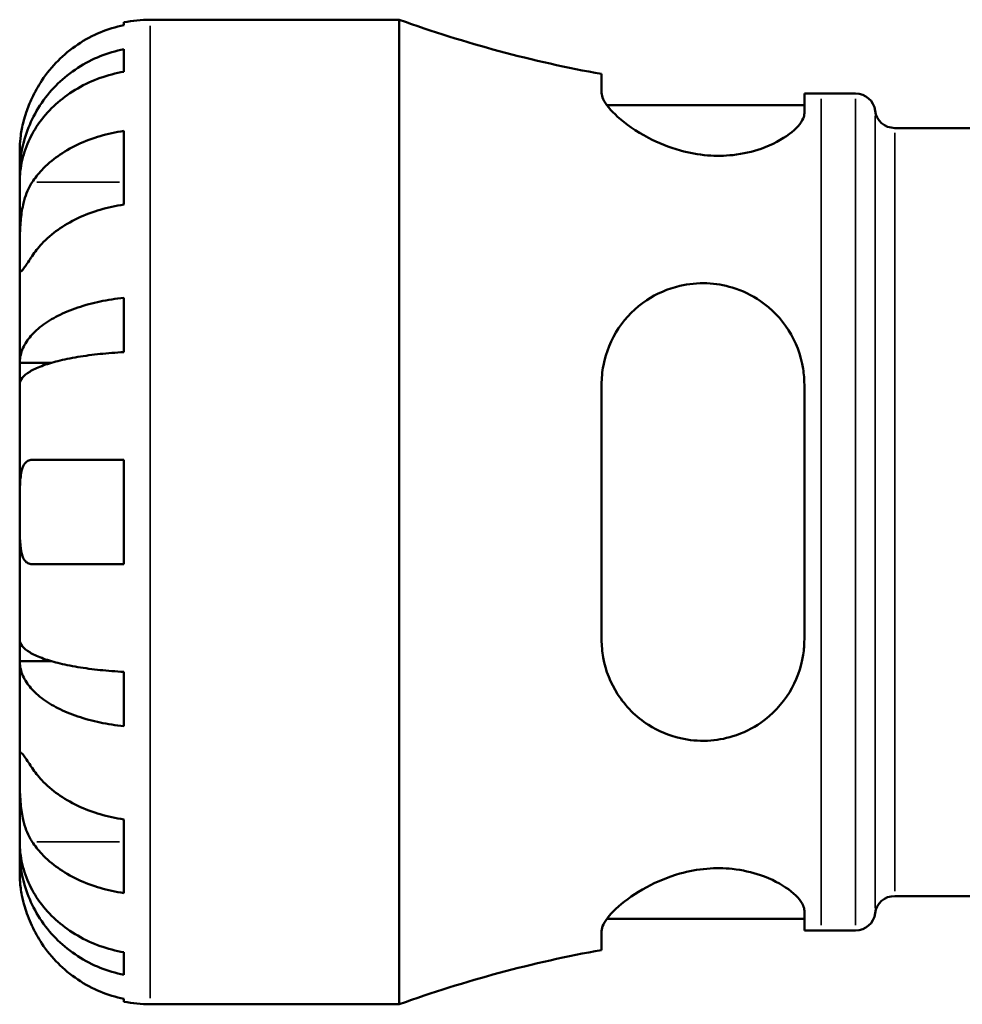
# Model space of a CAD drawing. Header units: millimetres. Extents: x 0 to 902, y 0 to 828.
# Tile 5 of 11: x 330 to 412, y 220 to 305. Entities that reach past the tile are written whole.
import ezdxf

# ---------------------------------------------------------------- set-up
doc = ezdxf.new("R2010")
doc.units = ezdxf.units.MM
doc.layers.add('Visible (ISO)', color=7, linetype='Continuous', lineweight=50)
doc.layers.add('Visible Narrow (ISO)', color=7, linetype='Continuous', lineweight=35)

msp = doc.modelspace()

# ---------------------------------------------------------------- linework, layer by layer
at = {"layer": 'Visible (ISO)'}
for p, q in [((339.279, 305.0013), (339.279, 305.2415)), ((341.529, 305.4688), (363.039, 305.4688)), ((363.039, 220.4688), (363.039, 305.4688)), ((339.279, 300.9808), (339.279, 302.9254)), ((380.504, 300.7817), (380.504, 299.1464)), ((398.004, 297.3886), (398.004, 299.1036)), ((399.449, 299.0938), (402.429, 299.0938)), ((380.9582, 298.0938), (398.004, 298.0938)), ((339.279, 289.5083), (339.279, 295.8723)), ((405.8023, 296.1188), (418.099, 296.1188)), ((330.279, 292.208), (330.279, 294.2188)), ((330.279, 292.208), (330.3137, 292.208)), ((330.279, 291.4426), (330.279, 292.208)), ((330.279, 285.0659), (330.279, 291.4426)), ((330.279, 275.8454), (330.279, 285.0659)), ((339.279, 276.7694), (339.279, 281.4639)), ((330.279, 275.8454), (333.0078, 275.8454)), ((330.279, 273.9977), (330.279, 275.8454)), ((330.279, 262.9688), (330.279, 273.9977)), ((380.504, 273.9688), (380.504, 251.9688)), ((398.004, 251.9688), (398.004, 273.9688)), ((339.279, 258.4688), (339.279, 267.4688)), ((330.279, 251.94), (330.279, 262.9688)), ((330.279, 250.0922), (330.279, 251.94)), ((330.279, 250.0922), (333.0078, 250.0922)), ((330.279, 240.8717), (330.279, 250.0922)), ((339.279, 244.4737), (339.279, 249.1683)), ((330.279, 234.4951), (330.279, 240.8717)), ((339.279, 230.0654), (339.279, 236.4293)), ((330.279, 233.7297), (330.279, 234.4951)), ((330.279, 233.7297), (330.3137, 233.7297)), ((330.279, 231.7188), (330.279, 233.7297)), ((405.8023, 229.8188), (468.7556, 229.8188)), ((380.9582, 227.8438), (398.004, 227.8438)), ((398.004, 226.8341), (398.004, 228.5491)), ((380.504, 226.7913), (380.504, 225.1559)), ((399.449, 226.8438), (402.429, 226.8438)), ((339.279, 223.0123), (339.279, 224.9568)), ((339.279, 220.6961), (339.279, 220.9363)), ((341.529, 220.4688), (363.039, 220.4688))]:
    msp.add_line(p, q, dxfattribs=at)
for centre, radius, start, end in [((341.529, 294.2188), 11.25, 90, 101.536959), ((399.449, 406.2569), 107.163, 250.137585, 259.81735), ((399.449, 406.2569), 107.163, 269.227393, 270), ((402.429, 297.3938), 1.7, 7.180756, 90), ((405.8023, 297.8188), 1.7, 187.180756, 270), ((405.8023, 228.1188), 1.7, 90, 172.819244), ((402.429, 228.5438), 1.7, 270, 352.819244), ((399.449, 119.6808), 107.163, 90, 90.772607), ((399.449, 119.6808), 107.163, 100.18265, 109.862415), ((341.529, 231.7188), 11.25, 258.463041, 270)]:
    msp.add_arc(centre, radius, start, end, dxfattribs=at)
for points, knots in [([(339.279, 305.0013), (338.5593, 304.8536), (337.8564, 304.6315), (336.5926, 304.1064), (335.9185, 303.7517), (334.6603, 302.9079), (334.0763, 302.4188), (333.0934, 301.4323), (332.6043, 300.8436), (331.8619, 299.7274), (331.5791, 299.2192), (331.3459, 298.7188)], [0.21343841, 0.21343841, 0.21343841, 0.21343841, 0.41559978, 0.41559978, 0.62400044, 0.62400044, 0.8324011, 0.8324011, 1.04178819, 1.04178819, 1.20124236, 1.20124236, 1.20124236, 1.20124236]), ([(330.279, 292.208), (330.279, 292.8846), (330.3476, 293.6236), (330.6439, 295.0711), (330.8716, 295.7796), (331.4045, 297.028), (331.7582, 297.6831), (332.6004, 298.9063), (333.0888, 299.4745), (334.0712, 300.4275), (334.6555, 300.9005), (335.9139, 301.7162), (336.5881, 302.059), (337.8532, 302.5672), (338.5577, 302.7824), (339.279, 302.9254)], [5.0161165, 5.0161165, 5.0161165, 5.0161165, 5.2257877, 5.2257877, 5.4354588, 5.4354588, 5.6443437, 5.6443437, 5.8532286, 5.8532286, 6.0615671, 6.0615671, 6.2699056, 6.2699056, 6.472482, 6.472482, 6.472482, 6.472482]), ([(339.279, 300.9808), (338.5577, 300.8536), (337.8532, 300.6621), (336.5881, 300.2098), (335.9139, 299.9047), (334.6555, 299.1787), (334.0712, 298.7578), (333.0888, 297.9097), (332.6004, 297.404), (331.7582, 296.3153), (331.4045, 295.7323), (330.8716, 294.6213), (330.6439, 293.9908), (330.3476, 292.7025), (330.279, 292.0448), (330.279, 291.4426)], [0.2134337, 0.2134337, 0.2134337, 0.2134337, 0.41601, 0.41601, 0.6243485, 0.6243485, 0.832687, 0.832687, 1.0415719, 1.0415719, 1.2504568, 1.2504568, 1.4601279, 1.4601279, 1.6697991, 1.6697991, 1.6697991, 1.6697991]), ([(331.3459, 298.7188), (331.2486, 298.5099), (331.1569, 298.2984), (330.9878, 297.8761), (330.9104, 297.6662), (330.7518, 297.1964), (330.6753, 296.9394), (330.4937, 296.2443), (330.4168, 295.8341), (330.3142, 295.0922), (330.2944, 294.7816), (330.2768, 294.3371), (330.279, 294.2188), (330.279, 294.2188)], [-0.72877811, -0.72877811, -0.72877811, -0.72877811, -0.65864576, -0.65864576, -0.58948737, -0.58948737, -0.50282865, -0.50282865, -0.34782332, -0.34782332, -0.17870564, -0.17870564, 0, 0, 0, 0]), ([(398.004, 297.3886), (398.004, 297.2472), (397.9704, 297.0975), (397.7271, 296.5218), (397.3181, 296.0561), (396.0908, 295.1367), (395.2632, 294.683), (393.5322, 294.0795), (392.7147, 293.8844), (391.1216, 293.7098), (390.3864, 293.698), (388.8465, 293.8225), (388.0656, 293.9663), (386.3091, 294.4524), (385.3793, 294.8383), (383.4743, 295.8361), (382.5668, 296.4824), (381.2821, 297.6412), (380.853, 298.1636), (380.5519, 298.8045), (380.504, 298.9855), (380.504, 299.1464)], [-3.0823224, -3.0823224, -3.0823224, -3.0823224, -2.9425492, -2.9425492, -2.5683253, -2.5683253, -2.1867598, -2.1867598, -1.9074803, -1.9074803, -1.6822122, -1.6822122, -1.4421147, -1.4421147, -1.1207844, -1.1207844, -0.699832, -0.699832, -0.3267937, -0.3267937, -0.1598944, -0.1598944, -0.1598944, -0.1598944]), ([(331.3459, 291.4299), (331.5791, 291.7837), (331.8619, 292.143), (332.6043, 292.9323), (333.0934, 293.3486), (334.0763, 294.0462), (334.6603, 294.392), (335.9185, 294.9887), (336.5926, 295.2394), (337.8564, 295.6107), (338.5593, 295.7678), (339.279, 295.8723)], [5.50227189, 5.50227189, 5.50227189, 5.50227189, 5.66172607, 5.66172607, 5.87111315, 5.87111315, 6.07951382, 6.07951382, 6.28791448, 6.28791448, 6.49007585, 6.49007585, 6.49007585, 6.49007585]), ([(330.279, 285.0659), (330.279, 285.307), (330.2787, 285.5748), (330.2808, 286.173), (330.2834, 286.5044), (330.3048, 287.316), (330.3289, 287.8022), (330.4289, 288.7531), (330.5016, 289.2082), (330.6804, 289.9418), (330.7685, 290.2276), (330.9717, 290.753), (331.0847, 290.9914), (331.2537, 291.2852), (331.2992, 291.3589), (331.3459, 291.4299)], [0, 0, 0, 0, 0.10230486, 0.10230486, 0.2116531, 0.2116531, 0.35868741, 0.35868741, 0.49861539, 0.49861539, 0.59613895, 0.59613895, 0.69034298, 0.69034298, 0.72355027, 0.72355027, 0.72355027, 0.72355027]), ([(339.279, 289.5083), (338.5593, 289.4038), (337.8564, 289.2468), (336.5926, 288.8755), (335.9185, 288.6247), (334.6603, 288.0281), (334.0763, 287.6822), (333.0934, 286.9846), (332.6043, 286.5683), (331.8619, 285.779), (331.5791, 285.4197), (331.3459, 285.0659)], [0.21343841, 0.21343841, 0.21343841, 0.21343841, 0.41559978, 0.41559978, 0.62400044, 0.62400044, 0.8324011, 0.8324011, 1.04178819, 1.04178819, 1.20124236, 1.20124236, 1.20124236, 1.20124236]), ([(331.3459, 285.0659), (331.2871, 284.9767), (331.2304, 284.8905), (331.0541, 284.623), (330.9443, 284.4566), (330.7448, 284.1603), (330.6579, 284.035), (330.4844, 283.8085), (330.4154, 283.7421), (330.3147, 283.7557), (330.2945, 283.8699), (330.2768, 284.3121), (330.279, 284.645), (330.279, 285.0659)], [-0.72474413, -0.72474413, -0.72474413, -0.72474413, -0.68292689, -0.68292689, -0.58946764, -0.58946764, -0.49014387, -0.49014387, -0.34933517, -0.34933517, -0.17856496, -0.17856496, 0, 0, 0, 0]), ([(380.504, 273.9688), (380.504, 274.5225), (380.5565, 275.0699), (380.8815, 276.7783), (381.3376, 277.8696), (382.6112, 279.778), (383.4311, 280.6022), (385.2452, 281.8133), (386.2119, 282.2436), (388.0151, 282.6651), (388.7984, 282.7434), (390.3404, 282.683), (391.0751, 282.5594), (392.6644, 282.0788), (393.4794, 281.6821), (395.1914, 280.5054), (396.0096, 279.6485), (397.275, 277.6646), (397.7095, 276.5259), (397.9683, 274.8793), (398.004, 274.4252), (398.004, 273.9688)], [-3.1315255, -3.1315255, -3.1315255, -3.1315255, -2.956537, -2.956537, -2.5722826, -2.5722826, -2.1897533, -2.1897533, -1.8527541, -1.8527541, -1.6113354, -1.6113354, -1.3861444, -1.3861444, -1.1084353, -1.1084353, -0.7356614, -0.7356614, -0.349339, -0.349339, -0.2049216, -0.2049216, -0.2049216, -0.2049216]), ([(330.279, 275.8454), (330.279, 276.2002), (330.3476, 276.5876), (330.6439, 277.3464), (330.8716, 277.7178), (331.4045, 278.3723), (331.7582, 278.7157), (332.6004, 279.357), (333.0888, 279.6548), (334.0712, 280.1544), (334.6555, 280.4024), (335.9139, 280.83), (336.5881, 281.0097), (337.8532, 281.2761), (338.5577, 281.3889), (339.279, 281.4639)], [5.0161165, 5.0161165, 5.0161165, 5.0161165, 5.2257877, 5.2257877, 5.4354588, 5.4354588, 5.6443437, 5.6443437, 5.8532286, 5.8532286, 6.0615671, 6.0615671, 6.2699056, 6.2699056, 6.472482, 6.472482, 6.472482, 6.472482]), ([(339.279, 276.7694), (338.5577, 276.7324), (337.8532, 276.6768), (336.5881, 276.5453), (335.9139, 276.4567), (334.6555, 276.2457), (334.0712, 276.1234), (333.0888, 275.8769), (332.6004, 275.73), (331.7582, 275.4136), (331.4045, 275.2442), (330.8716, 274.9214), (330.6439, 274.7381), (330.3476, 274.3638), (330.279, 274.1727), (330.279, 273.9977)], [0.2134337, 0.2134337, 0.2134337, 0.2134337, 0.41601, 0.41601, 0.6243485, 0.6243485, 0.832687, 0.832687, 1.0415719, 1.0415719, 1.2504568, 1.2504568, 1.4601279, 1.4601279, 1.6697991, 1.6697991, 1.6697991, 1.6697991]), ([(330.279, 262.9688), (330.279, 263.3698), (330.2785, 263.7689), (330.2826, 264.5829), (330.2878, 264.9899), (330.33, 265.8551), (330.3767, 266.2788), (330.5303, 266.8341), (330.6095, 267.0118), (330.7874, 267.2513), (330.8762, 267.3292), (331.0818, 267.438), (331.1989, 267.466), (331.3327, 267.4688), (331.3393, 267.4688), (331.3459, 267.4688)], [-3.12621297, -3.12621297, -3.12621297, -3.12621297, -3.00592131, -3.00592131, -2.87295675, -2.87295675, -2.69789372, -2.69789372, -2.58338701, -2.58338701, -2.49547573, -2.49547573, -2.40310236, -2.40310236, -2.39831682, -2.39831682, -2.39831682, -2.39831682]), ([(331.3459, 267.4688), (331.5791, 267.4688), (331.8619, 267.4688), (332.6043, 267.4688), (333.0934, 267.4688), (334.0763, 267.4688), (334.6603, 267.4688), (335.9185, 267.4688), (336.5926, 267.4688), (337.8564, 267.4688), (338.5593, 267.4688), (339.279, 267.4688)], [5.50227189, 5.50227189, 5.50227189, 5.50227189, 5.66172607, 5.66172607, 5.87111315, 5.87111315, 6.07951382, 6.07951382, 6.28791448, 6.28791448, 6.49007585, 6.49007585, 6.49007585, 6.49007585]), ([(331.3459, 258.4688), (331.2737, 258.4688), (331.2046, 258.4768), (331.0292, 258.5208), (330.9299, 258.5718), (330.7434, 258.7321), (330.66, 258.8466), (330.4858, 259.21), (330.4154, 259.4931), (330.3144, 260.2386), (330.2945, 260.7145), (330.2768, 261.7857), (330.279, 262.3746), (330.279, 262.9688)], [-0.71968867, -0.71968867, -0.71968867, -0.71968867, -0.66913349, -0.66913349, -0.58448293, -0.58448293, -0.49008499, -0.49008499, -0.34765985, -0.34765985, -0.17827673, -0.17827673, 0, 0, 0, 0]), ([(339.279, 258.4688), (338.5593, 258.4688), (337.8564, 258.4688), (336.5926, 258.4688), (335.9185, 258.4688), (334.6603, 258.4688), (334.0763, 258.4688), (333.0934, 258.4688), (332.6043, 258.4688), (331.8619, 258.4688), (331.5791, 258.4688), (331.3459, 258.4688)], [0.21343841, 0.21343841, 0.21343841, 0.21343841, 0.41559978, 0.41559978, 0.62400044, 0.62400044, 0.8324011, 0.8324011, 1.04178819, 1.04178819, 1.20124236, 1.20124236, 1.20124236, 1.20124236]), ([(330.279, 251.94), (330.279, 251.765), (330.3476, 251.5738), (330.6439, 251.1995), (330.8716, 251.0163), (331.4045, 250.6934), (331.7582, 250.524), (332.6004, 250.2076), (333.0888, 250.0607), (334.0712, 249.8142), (334.6555, 249.6919), (335.9139, 249.481), (336.5881, 249.3923), (337.8532, 249.2609), (338.5577, 249.2052), (339.279, 249.1683)], [5.0161165, 5.0161165, 5.0161165, 5.0161165, 5.2257877, 5.2257877, 5.4354588, 5.4354588, 5.6443437, 5.6443437, 5.8532286, 5.8532286, 6.0615671, 6.0615671, 6.2699056, 6.2699056, 6.472482, 6.472482, 6.472482, 6.472482]), ([(398.004, 251.9688), (398.004, 251.5265), (397.9704, 251.0863), (397.7271, 249.4879), (397.3181, 248.3798), (396.0908, 246.3812), (395.2632, 245.4929), (393.5322, 244.2841), (392.7147, 243.8795), (391.1216, 243.3881), (390.3864, 243.2604), (388.8465, 243.1922), (388.0656, 243.2657), (386.3091, 243.665), (385.3793, 244.0628), (383.4743, 245.2757), (382.5668, 246.1862), (381.2821, 248.1921), (380.853, 249.2597), (380.5519, 250.9162), (380.504, 251.4397), (380.504, 251.9688)], [-3.0823224, -3.0823224, -3.0823224, -3.0823224, -2.9425492, -2.9425492, -2.5683253, -2.5683253, -2.1867598, -2.1867598, -1.9074803, -1.9074803, -1.6822122, -1.6822122, -1.4421147, -1.4421147, -1.1207844, -1.1207844, -0.699832, -0.699832, -0.3267937, -0.3267937, -0.1598944, -0.1598944, -0.1598944, -0.1598944]), ([(339.279, 244.4737), (338.5577, 244.5487), (337.8532, 244.6615), (336.5881, 244.9279), (335.9139, 245.1076), (334.6555, 245.5353), (334.0712, 245.7832), (333.0888, 246.2828), (332.6004, 246.5807), (331.7582, 247.2219), (331.4045, 247.5654), (330.8716, 248.2198), (330.6439, 248.5912), (330.3476, 249.3501), (330.279, 249.7375), (330.279, 250.0922)], [0.2134337, 0.2134337, 0.2134337, 0.2134337, 0.41601, 0.41601, 0.6243485, 0.6243485, 0.832687, 0.832687, 1.0415719, 1.0415719, 1.2504568, 1.2504568, 1.4601279, 1.4601279, 1.6697991, 1.6697991, 1.6697991, 1.6697991]), ([(330.279, 240.8717), (330.279, 241.1129), (330.2787, 241.3258), (330.2808, 241.6995), (330.2834, 241.8542), (330.3048, 242.1194), (330.3289, 242.1941), (330.4289, 242.1853), (330.5016, 242.1095), (330.6804, 241.8708), (330.7685, 241.7426), (330.9717, 241.4398), (331.0847, 241.2683), (331.2537, 241.0117), (331.2992, 240.9427), (331.3459, 240.8717)], [0, 0, 0, 0, 0.10230486, 0.10230486, 0.2116531, 0.2116531, 0.35868741, 0.35868741, 0.49861539, 0.49861539, 0.59613895, 0.59613895, 0.69034298, 0.69034298, 0.72355027, 0.72355027, 0.72355027, 0.72355027]), ([(331.3459, 234.5078), (331.2871, 234.597), (331.2304, 234.6906), (331.0541, 235.0079), (330.9443, 235.2477), (330.7448, 235.7817), (330.6579, 236.0754), (330.4844, 236.8228), (330.4154, 237.2826), (330.3147, 238.3147), (330.2945, 238.8756), (330.2768, 239.9509), (330.279, 240.4508), (330.279, 240.8717)], [-0.72474413, -0.72474413, -0.72474413, -0.72474413, -0.68292689, -0.68292689, -0.58946764, -0.58946764, -0.49014387, -0.49014387, -0.34933517, -0.34933517, -0.17856496, -0.17856496, 0, 0, 0, 0]), ([(331.3459, 240.8717), (331.5791, 240.5179), (331.8619, 240.1586), (332.6043, 239.3693), (333.0934, 238.953), (334.0763, 238.2554), (334.6603, 237.9096), (335.9185, 237.3129), (336.5926, 237.0622), (337.8564, 236.6909), (338.5593, 236.5338), (339.279, 236.4293)], [5.50227189, 5.50227189, 5.50227189, 5.50227189, 5.66172607, 5.66172607, 5.87111315, 5.87111315, 6.07951382, 6.07951382, 6.28791448, 6.28791448, 6.49007585, 6.49007585, 6.49007585, 6.49007585]), ([(330.279, 234.4951), (330.279, 233.8929), (330.3476, 233.2351), (330.6439, 231.9469), (330.8716, 231.3164), (331.4045, 230.2054), (331.7582, 229.6223), (332.6004, 228.5336), (333.0888, 228.028), (334.0712, 227.1798), (334.6555, 226.7589), (335.9139, 226.0329), (336.5881, 225.7278), (337.8532, 225.2755), (338.5577, 225.0841), (339.279, 224.9568)], [5.0161165, 5.0161165, 5.0161165, 5.0161165, 5.2257877, 5.2257877, 5.4354588, 5.4354588, 5.6443437, 5.6443437, 5.8532286, 5.8532286, 6.0615671, 6.0615671, 6.2699056, 6.2699056, 6.472482, 6.472482, 6.472482, 6.472482]), ([(339.279, 230.0654), (338.5593, 230.1698), (337.8564, 230.3269), (336.5926, 230.6982), (335.9185, 230.949), (334.6603, 231.5456), (334.0763, 231.8915), (333.0934, 232.589), (332.6043, 233.0053), (331.8619, 233.7946), (331.5791, 234.154), (331.3459, 234.5078)], [0.21343841, 0.21343841, 0.21343841, 0.21343841, 0.41559978, 0.41559978, 0.62400044, 0.62400044, 0.8324011, 0.8324011, 1.04178819, 1.04178819, 1.20124236, 1.20124236, 1.20124236, 1.20124236]), ([(339.279, 223.0123), (338.5577, 223.1553), (337.8532, 223.3704), (336.5881, 223.8786), (335.9139, 224.2214), (334.6555, 225.0372), (334.0712, 225.5101), (333.0888, 226.4631), (332.6004, 227.0313), (331.7582, 228.2546), (331.4045, 228.9097), (330.8716, 230.158), (330.6439, 230.8665), (330.3476, 232.314), (330.279, 233.053), (330.279, 233.7297)], [0.2134337, 0.2134337, 0.2134337, 0.2134337, 0.41601, 0.41601, 0.6243485, 0.6243485, 0.832687, 0.832687, 1.0415719, 1.0415719, 1.2504568, 1.2504568, 1.4601279, 1.4601279, 1.6697991, 1.6697991, 1.6697991, 1.6697991]), ([(380.504, 226.7913), (380.504, 226.9596), (380.5565, 227.1499), (380.8815, 227.8176), (381.3376, 228.3595), (382.6112, 229.4805), (383.4311, 230.0623), (385.2452, 231.0413), (386.2119, 231.4536), (388.0151, 231.9605), (388.7984, 232.1082), (390.3404, 232.2386), (391.0751, 232.2299), (392.6644, 232.0623), (393.4794, 231.872), (395.1914, 231.2853), (396.0096, 230.8469), (397.275, 229.9273), (397.7095, 229.4449), (397.9683, 228.8496), (398.004, 228.6949), (398.004, 228.5491)], [-3.1315255, -3.1315255, -3.1315255, -3.1315255, -2.956537, -2.956537, -2.5722826, -2.5722826, -2.1897533, -2.1897533, -1.8527541, -1.8527541, -1.6113354, -1.6113354, -1.3861444, -1.3861444, -1.1084353, -1.1084353, -0.7356614, -0.7356614, -0.349339, -0.349339, -0.2049216, -0.2049216, -0.2049216, -0.2049216]), ([(330.279, 231.7188), (330.279, 231.7188), (330.2785, 231.6652), (330.2826, 231.4427), (330.2878, 231.2636), (330.33, 230.7198), (330.3767, 230.3208), (330.5303, 229.5533), (330.6095, 229.2281), (330.7874, 228.6291), (330.8762, 228.364), (331.0818, 227.8171), (331.1989, 227.5373), (331.3327, 227.2473), (331.3393, 227.2331), (331.3459, 227.2188)], [-3.12621297, -3.12621297, -3.12621297, -3.12621297, -3.00592131, -3.00592131, -2.87295675, -2.87295675, -2.69789372, -2.69789372, -2.58338701, -2.58338701, -2.49547573, -2.49547573, -2.40310236, -2.40310236, -2.39831682, -2.39831682, -2.39831682, -2.39831682]), ([(331.3459, 227.2188), (331.5791, 226.7185), (331.8619, 226.2103), (332.6043, 225.094), (333.0934, 224.5053), (334.0763, 223.5188), (334.6603, 223.0297), (335.9185, 222.1859), (336.5926, 221.8313), (337.8564, 221.3062), (338.5593, 221.0841), (339.279, 220.9363)], [5.50227189, 5.50227189, 5.50227189, 5.50227189, 5.66172607, 5.66172607, 5.87111315, 5.87111315, 6.07951382, 6.07951382, 6.28791448, 6.28791448, 6.49007585, 6.49007585, 6.49007585, 6.49007585])]:
    msp.add_open_spline(points, degree=3, knots=knots, dxfattribs=at)
at = {"layer": 'Visible Narrow (ISO)'}
for p, q in [((341.529, 220.9921), (341.529, 304.9456)), ((399.449, 227.2886), (399.449, 298.6491)), ((402.429, 227.2886), (402.429, 298.6491)), ((404.1156, 228.7578), (404.1156, 297.1799)), ((405.8023, 295.7107), (405.8023, 230.2269)), ((331.7426, 291.4299), (338.8823, 291.4299)), ((331.7426, 234.5078), (338.8823, 234.5078))]:
    msp.add_line(p, q, dxfattribs=at)

doc.saveas('drawing.dxf')
